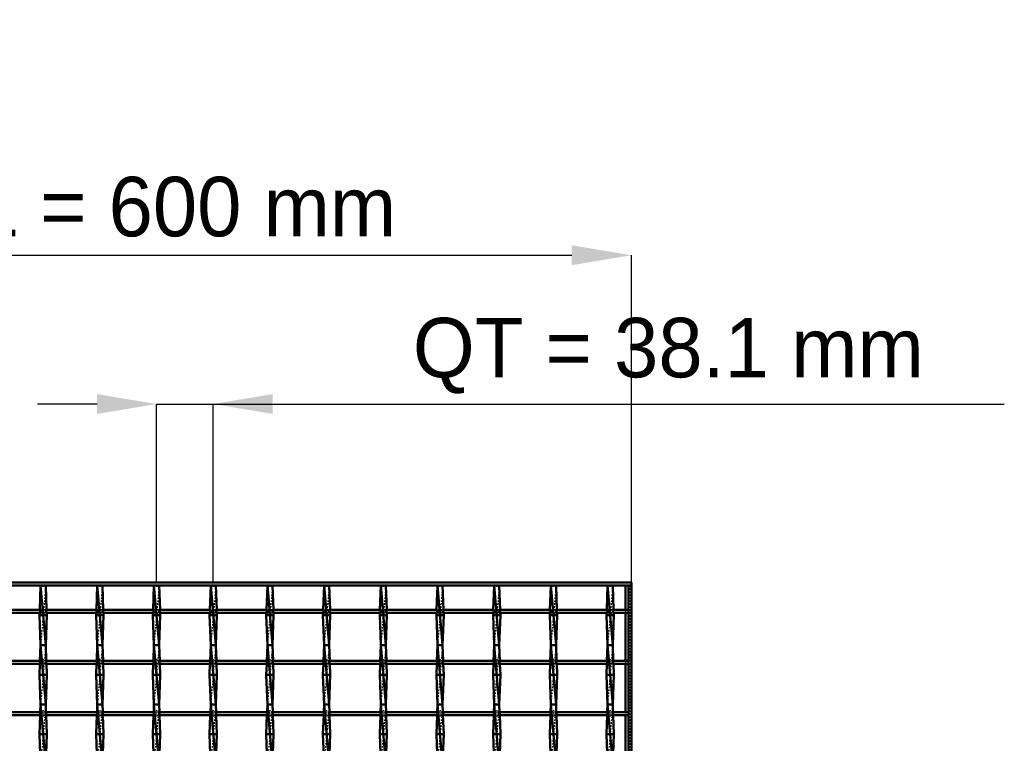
# Model space of a CAD drawing. Header units: millimetres. Extents: x -646 to 551, y -500 to 878.
# Tile 14 of 14: x -111 to 551, y 392 to 878. Entities that reach past the tile are written whole.
import ezdxf

# ---------------------------------------------------------------- set-up
doc = ezdxf.new("R2010")
doc.units = ezdxf.units.MM
doc.linetypes.add('Center', pattern=[1.5, 0.45, -0.5, 0.05, -0.5])
doc.linetypes.add('Dashed', pattern=[2, 1, -1])
for name, color, linetype, lineweight in [('2d ConnectionPoints', 7, 'Continuous', 50), ('AM_0', 7, 'Continuous', 50), ('AM_5', 3, 'Continuous', 25), ('AM_7', 7, 'Center', 25), ('AM_9', 6, 'Dashed', 25)]:
    doc.layers.add(name, color=color, linetype=linetype, lineweight=lineweight)
doc.dimstyles.new('ISO-25', dxfattribs={"dimtxt": 2.5, "dimasz": 2.5, "dimexe": 1.25, "dimexo": 0.625, "dimtad": 1, "dimtxsty": 'Standard', "dimcen": 2.5, "dimadec": 0, "dimazin": 0, "dimtfac": 1, "dimtmove": 0, "dimatfit": 3, "dimfxl": 1, "dimarcsym": 0})

# ---------------------------------------------------------------- blocks, each defined once
blk = doc.blocks.new('1_u86f5kpobsvsag42pt2huwr7m________0_in_LSSP2303438211600100035010_4')
at = {"layer": 'AM_0'}
for p, q in [((296.05, 498), (296.05, 481.62)), ((298, 498), (298, -498)), ((298, 498), (300, 498)), ((300, 498), (300, -498)), ((296.05, 479.62), (296.05, 447.29)), ((296.05, 445.29), (296.05, 412.96)), ((296.05, 410.96), (296.05, 378.63))]:
    blk.add_line(p, q, dxfattribs=at)
at = {"layer": 'AM_9'}
for p, q in [((298.55, 498), (298.55, -498)), ((298.99, 498), (298.99, -498)), ((296.05, 481.62), (296.05, 479.62)), ((296.05, 447.29), (296.05, 445.29)), ((296.05, 412.96), (296.05, 410.96))]:
    blk.add_line(p, q, dxfattribs=at)
blk = doc.blocks.new('8_bzjpzxdftu7krgdunhydm5e9e________0_in_LSSP2303438211600100035010_4')
at = {"layer": 'AM_0'}
for p, q in [((-96.98, 498), (-97.57, 481.62)), ((-96.98, 498), (-93.52, 458)), ((-93.52, 498), (-96.98, 498)), ((-93.52, 498), (-92.93, 481.62)), ((-97.64, 479.62), (-97.7, 478)), ((-97.7, 478), (-96.98, 458)), ((-92.8, 478), (-97.7, 478)), ((-92.8, 478), (-93.52, 458)), ((-92.86, 479.62), (-92.8, 478)), ((-96.98, 458), (-97.37, 447.29)), ((-93.52, 458), (-96.98, 458)), ((-96.98, 458), (-93.52, 418)), ((-93.52, 458), (-93.13, 447.29)), ((-97.44, 445.29), (-97.7, 438)), ((-93.06, 445.29), (-92.8, 438)), ((-97.7, 438), (-96.98, 418)), ((-92.8, 438), (-97.7, 438)), ((-92.8, 438), (-93.52, 418)), ((-96.98, 418), (-97.16, 412.96)), ((-96.98, 418), (-93.52, 378)), ((-93.52, 418), (-96.98, 418)), ((-93.52, 418), (-93.34, 412.96)), ((-97.24, 410.96), (-97.7, 398)), ((-93.26, 410.96), (-92.8, 398)), ((-92.8, 398), (-97.7, 398)), ((-97.7, 398), (-97.01, 378.63)), ((-92.8, 398), (-93.49, 378.63))]:
    blk.add_line(p, q, dxfattribs=at)
at = {"layer": 'AM_9'}
for p, q in [((-93.52, 498), (-96.98, 458)), ((-97.57, 481.62), (-97.64, 479.62)), ((-92.93, 481.62), (-92.86, 479.62)), ((-93.52, 458), (-96.98, 418)), ((-97.37, 447.29), (-97.44, 445.29)), ((-93.13, 447.29), (-93.06, 445.29)), ((-93.52, 418), (-96.98, 378)), ((-97.16, 412.96), (-97.24, 410.96)), ((-93.34, 412.96), (-93.26, 410.96))]:
    blk.add_line(p, q, dxfattribs=at)
blk = doc.blocks.new('9_qbci5zwy46qh72embo3f2vlkv________0_in_LSSP2303438211600100035010_4')
at = {"layer": 'AM_0'}
for p, q in [((-58.88, 498), (-59.47, 481.62)), ((-55.42, 498), (-58.88, 498)), ((-58.88, 498), (-55.42, 458)), ((-55.42, 498), (-54.83, 481.62)), ((-59.54, 479.62), (-59.6, 478)), ((-54.7, 478), (-59.6, 478)), ((-59.6, 478), (-58.88, 458)), ((-54.7, 478), (-55.42, 458)), ((-54.76, 479.62), (-54.7, 478)), ((-58.88, 458), (-59.27, 447.29)), ((-55.42, 458), (-58.88, 458)), ((-58.88, 458), (-55.42, 418)), ((-55.42, 458), (-55.03, 447.29)), ((-59.34, 445.29), (-59.6, 438)), ((-54.96, 445.29), (-54.7, 438)), ((-54.7, 438), (-59.6, 438)), ((-59.6, 438), (-58.88, 418)), ((-54.7, 438), (-55.42, 418)), ((-58.88, 418), (-59.06, 412.96)), ((-58.88, 418), (-55.42, 378)), ((-55.42, 418), (-58.88, 418)), ((-55.42, 418), (-55.24, 412.96)), ((-59.14, 410.96), (-59.6, 398)), ((-55.16, 410.96), (-54.7, 398)), ((-54.7, 398), (-59.6, 398)), ((-59.6, 398), (-58.91, 378.63)), ((-54.7, 398), (-55.39, 378.63))]:
    blk.add_line(p, q, dxfattribs=at)
at = {"layer": 'AM_9'}
for p, q in [((-55.42, 498), (-58.88, 458)), ((-59.47, 481.62), (-59.54, 479.62)), ((-54.83, 481.62), (-54.76, 479.62)), ((-55.42, 458), (-58.88, 418)), ((-59.27, 447.29), (-59.34, 445.29)), ((-55.03, 447.29), (-54.96, 445.29)), ((-55.42, 418), (-58.88, 378)), ((-59.06, 412.96), (-59.14, 410.96)), ((-55.24, 412.96), (-55.16, 410.96))]:
    blk.add_line(p, q, dxfattribs=at)
blk = doc.blocks.new('10_c7iupv17tb1yi90x5vhnihlxt________0_in_LSSP2303438211600100035010_4')
at = {"layer": 'AM_0'}
for p, q in [((-20.78, 498), (-21.37, 481.62)), ((-20.78, 498), (-17.32, 458)), ((-17.32, 498), (-20.78, 498)), ((-17.32, 498), (-16.73, 481.62)), ((-21.44, 479.62), (-21.5, 478)), ((-16.6, 478), (-21.5, 478)), ((-21.5, 478), (-20.78, 458)), ((-16.6, 478), (-17.32, 458)), ((-16.66, 479.62), (-16.6, 478)), ((-20.78, 458), (-21.17, 447.29)), ((-17.32, 458), (-20.78, 458)), ((-20.78, 458), (-17.32, 418)), ((-17.32, 458), (-16.93, 447.29)), ((-21.24, 445.29), (-21.5, 438)), ((-16.86, 445.29), (-16.6, 438)), ((-21.5, 438), (-20.78, 418)), ((-16.6, 438), (-21.5, 438)), ((-16.6, 438), (-17.32, 418)), ((-20.78, 418), (-20.96, 412.96)), ((-20.78, 418), (-17.32, 378)), ((-17.32, 418), (-20.78, 418)), ((-17.32, 418), (-17.14, 412.96)), ((-21.04, 410.96), (-21.5, 398)), ((-17.06, 410.96), (-16.6, 398)), ((-16.6, 398), (-21.5, 398)), ((-21.5, 398), (-20.81, 378.63)), ((-16.6, 398), (-17.29, 378.63))]:
    blk.add_line(p, q, dxfattribs=at)
at = {"layer": 'AM_9'}
for p, q in [((-17.32, 498), (-20.78, 458)), ((-21.37, 481.62), (-21.44, 479.62)), ((-16.73, 481.62), (-16.66, 479.62)), ((-17.32, 458), (-20.78, 418)), ((-21.17, 447.29), (-21.24, 445.29)), ((-16.93, 447.29), (-16.86, 445.29)), ((-17.32, 418), (-20.78, 378)), ((-20.96, 412.96), (-21.04, 410.96)), ((-17.14, 412.96), (-17.06, 410.96))]:
    blk.add_line(p, q, dxfattribs=at)
blk = doc.blocks.new('11_rxwnr2nfatsd1u2pvkm6ai4xf________0_in_LSSP2303438211600100035010_4')
at = {"layer": 'AM_0'}
for p, q in [((17.32, 498), (16.73, 481.62)), ((17.32, 498), (20.78, 458)), ((20.78, 498), (17.32, 498)), ((20.78, 498), (21.37, 481.62)), ((16.66, 479.62), (16.6, 478)), ((21.5, 478), (16.6, 478)), ((16.6, 478), (17.32, 458)), ((21.5, 478), (20.78, 458)), ((21.44, 479.62), (21.5, 478)), ((17.32, 458), (16.93, 447.29)), ((20.78, 458), (17.32, 458)), ((17.32, 458), (20.78, 418)), ((20.78, 458), (21.17, 447.29)), ((16.86, 445.29), (16.6, 438)), ((21.24, 445.29), (21.5, 438)), ((16.6, 438), (17.32, 418)), ((21.5, 438), (16.6, 438)), ((21.5, 438), (20.78, 418)), ((17.32, 418), (17.14, 412.96)), ((17.32, 418), (20.78, 378)), ((20.78, 418), (17.32, 418)), ((20.78, 418), (20.96, 412.96)), ((17.06, 410.96), (16.6, 398)), ((21.04, 410.96), (21.5, 398)), ((16.6, 398), (17.29, 378.63)), ((21.5, 398), (16.6, 398)), ((21.5, 398), (20.81, 378.63))]:
    blk.add_line(p, q, dxfattribs=at)
at = {"layer": 'AM_9'}
for p, q in [((20.78, 498), (17.32, 458)), ((16.73, 481.62), (16.66, 479.62)), ((21.37, 481.62), (21.44, 479.62)), ((20.78, 458), (17.32, 418)), ((16.93, 447.29), (16.86, 445.29)), ((21.17, 447.29), (21.24, 445.29)), ((20.78, 418), (17.32, 378)), ((17.14, 412.96), (17.06, 410.96)), ((20.96, 412.96), (21.04, 410.96))]:
    blk.add_line(p, q, dxfattribs=at)
blk = doc.blocks.new('12_yujz2g3w44mact61l10q5tmdh________0_in_LSSP2303438211600100035010_4')
at = {"layer": 'AM_0'}
for p, q in [((55.42, 498), (54.83, 481.62)), ((55.42, 498), (58.88, 458)), ((58.88, 498), (55.42, 498)), ((58.88, 498), (59.47, 481.62)), ((54.76, 479.62), (54.7, 478)), ((59.6, 478), (54.7, 478)), ((54.7, 478), (55.42, 458)), ((59.6, 478), (58.88, 458)), ((59.54, 479.62), (59.6, 478)), ((55.42, 458), (55.03, 447.29)), ((58.88, 458), (55.42, 458)), ((55.42, 458), (58.88, 418)), ((58.88, 458), (59.27, 447.29)), ((54.96, 445.29), (54.7, 438)), ((59.34, 445.29), (59.6, 438)), ((54.7, 438), (55.42, 418)), ((59.6, 438), (54.7, 438)), ((59.6, 438), (58.88, 418)), ((55.42, 418), (55.24, 412.96)), ((55.42, 418), (58.88, 378)), ((58.88, 418), (55.42, 418)), ((58.88, 418), (59.06, 412.96)), ((55.16, 410.96), (54.7, 398)), ((59.14, 410.96), (59.6, 398)), ((54.7, 398), (55.39, 378.63)), ((59.6, 398), (54.7, 398)), ((59.6, 398), (58.91, 378.63))]:
    blk.add_line(p, q, dxfattribs=at)
at = {"layer": 'AM_9'}
for p, q in [((58.88, 498), (55.42, 458)), ((54.83, 481.62), (54.76, 479.62)), ((59.47, 481.62), (59.54, 479.62)), ((58.88, 458), (55.42, 418)), ((55.03, 447.29), (54.96, 445.29)), ((59.27, 447.29), (59.34, 445.29)), ((58.88, 418), (55.42, 378)), ((55.24, 412.96), (55.16, 410.96)), ((59.06, 412.96), (59.14, 410.96))]:
    blk.add_line(p, q, dxfattribs=at)
blk = doc.blocks.new('13_w5p2hgpdjfsz0vpcgrinpt22i________0_in_LSSP2303438211600100035010_4')
at = {"layer": 'AM_0'}
for p, q in [((93.52, 498), (92.93, 481.62)), ((96.98, 498), (93.52, 498)), ((93.52, 498), (96.98, 458)), ((96.98, 498), (97.57, 481.62)), ((92.86, 479.62), (92.8, 478)), ((97.7, 478), (92.8, 478)), ((92.8, 478), (93.52, 458)), ((97.7, 478), (96.98, 458)), ((97.64, 479.62), (97.7, 478)), ((93.52, 458), (93.13, 447.29)), ((96.98, 458), (93.52, 458)), ((93.52, 458), (96.98, 418)), ((96.98, 458), (97.37, 447.29)), ((93.06, 445.29), (92.8, 438)), ((97.44, 445.29), (97.7, 438)), ((97.7, 438), (92.8, 438)), ((92.8, 438), (93.52, 418)), ((97.7, 438), (96.98, 418)), ((93.52, 418), (93.34, 412.96)), ((93.52, 418), (96.98, 378)), ((96.98, 418), (93.52, 418)), ((96.98, 418), (97.16, 412.96)), ((93.26, 410.96), (92.8, 398)), ((97.24, 410.96), (97.7, 398)), ((92.8, 398), (93.49, 378.63)), ((97.7, 398), (92.8, 398)), ((97.7, 398), (97.01, 378.63))]:
    blk.add_line(p, q, dxfattribs=at)
at = {"layer": 'AM_9'}
for p, q in [((96.98, 498), (93.52, 458)), ((92.93, 481.62), (92.86, 479.62)), ((97.57, 481.62), (97.64, 479.62)), ((96.98, 458), (93.52, 418)), ((93.13, 447.29), (93.06, 445.29)), ((97.37, 447.29), (97.44, 445.29)), ((96.98, 418), (93.52, 378)), ((93.34, 412.96), (93.26, 410.96)), ((97.16, 412.96), (97.24, 410.96))]:
    blk.add_line(p, q, dxfattribs=at)
blk = doc.blocks.new('14_stquk8okhgkrt1ck71vm7188k________0_in_LSSP2303438211600100035010_4')
at = {"layer": 'AM_0'}
for p, q in [((131.62, 498), (131.03, 481.62)), ((131.62, 498), (135.08, 458)), ((135.08, 498), (131.62, 498)), ((135.08, 498), (135.67, 481.62)), ((130.96, 479.62), (130.9, 478)), ((135.8, 478), (130.9, 478)), ((130.9, 478), (131.62, 458)), ((135.8, 478), (135.08, 458)), ((135.74, 479.62), (135.8, 478)), ((131.62, 458), (131.23, 447.29)), ((135.08, 458), (131.62, 458)), ((131.62, 458), (135.08, 418)), ((135.08, 458), (135.47, 447.29)), ((131.16, 445.29), (130.9, 438)), ((135.54, 445.29), (135.8, 438)), ((135.8, 438), (130.9, 438)), ((130.9, 438), (131.62, 418)), ((135.8, 438), (135.08, 418)), ((131.62, 418), (131.44, 412.96)), ((131.62, 418), (135.08, 378)), ((135.08, 418), (131.62, 418)), ((135.08, 418), (135.26, 412.96)), ((131.36, 410.96), (130.9, 398)), ((135.34, 410.96), (135.8, 398)), ((130.9, 398), (131.59, 378.63)), ((135.8, 398), (130.9, 398)), ((135.8, 398), (135.11, 378.63))]:
    blk.add_line(p, q, dxfattribs=at)
at = {"layer": 'AM_9'}
for p, q in [((135.08, 498), (131.62, 458)), ((131.03, 481.62), (130.96, 479.62)), ((135.67, 481.62), (135.74, 479.62)), ((135.08, 458), (131.62, 418)), ((131.23, 447.29), (131.16, 445.29)), ((135.47, 447.29), (135.54, 445.29)), ((135.08, 418), (131.62, 378)), ((131.44, 412.96), (131.36, 410.96)), ((135.26, 412.96), (135.34, 410.96))]:
    blk.add_line(p, q, dxfattribs=at)
blk = doc.blocks.new('15_6zob1jlmgsdv4npmmo4z43bof________0_in_LSSP2303438211600100035010_4')
at = {"layer": 'AM_0'}
for p, q in [((169.72, 498), (169.13, 481.62)), ((169.72, 498), (173.18, 458)), ((173.18, 498), (169.72, 498)), ((173.18, 498), (173.77, 481.62)), ((169.06, 479.62), (169, 478)), ((169, 478), (169.72, 458)), ((173.9, 478), (169, 478)), ((173.9, 478), (173.18, 458)), ((173.84, 479.62), (173.9, 478)), ((169.72, 458), (169.33, 447.29)), ((173.18, 458), (169.72, 458)), ((169.72, 458), (173.18, 418)), ((173.18, 458), (173.57, 447.29)), ((169.26, 445.29), (169, 438)), ((173.64, 445.29), (173.9, 438)), ((169, 438), (169.72, 418)), ((173.9, 438), (169, 438)), ((173.9, 438), (173.18, 418)), ((169.72, 418), (169.54, 412.96)), ((169.72, 418), (173.18, 378)), ((173.18, 418), (169.72, 418)), ((173.18, 418), (173.36, 412.96)), ((169.46, 410.96), (169, 398)), ((173.44, 410.96), (173.9, 398)), ((169, 398), (169.69, 378.63)), ((173.9, 398), (169, 398)), ((173.9, 398), (173.21, 378.63))]:
    blk.add_line(p, q, dxfattribs=at)
at = {"layer": 'AM_9'}
for p, q in [((173.18, 498), (169.72, 458)), ((169.13, 481.62), (169.06, 479.62)), ((173.77, 481.62), (173.84, 479.62)), ((173.18, 458), (169.72, 418)), ((169.33, 447.29), (169.26, 445.29)), ((173.57, 447.29), (173.64, 445.29)), ((173.18, 418), (169.72, 378)), ((169.54, 412.96), (169.46, 410.96)), ((173.36, 412.96), (173.44, 410.96))]:
    blk.add_line(p, q, dxfattribs=at)
blk = doc.blocks.new('16_ad2lx4ske9pndbm9zf4vlbv5k________0_in_LSSP2303438211600100035010_4')
at = {"layer": 'AM_0'}
for p, q in [((207.82, 498), (207.23, 481.62)), ((211.28, 498), (207.82, 498)), ((207.82, 498), (211.28, 458)), ((211.28, 498), (211.87, 481.62)), ((207.16, 479.62), (207.1, 478)), ((207.1, 478), (207.82, 458)), ((212, 478), (207.1, 478)), ((212, 478), (211.28, 458)), ((211.94, 479.62), (212, 478)), ((207.82, 458), (207.43, 447.29)), ((211.28, 458), (207.82, 458)), ((207.82, 458), (211.28, 418)), ((211.28, 458), (211.67, 447.29)), ((207.36, 445.29), (207.1, 438)), ((211.74, 445.29), (212, 438)), ((207.1, 438), (207.82, 418)), ((212, 438), (207.1, 438)), ((212, 438), (211.28, 418)), ((207.82, 418), (207.64, 412.96)), ((211.28, 418), (207.82, 418)), ((207.82, 418), (211.28, 378)), ((211.28, 418), (211.46, 412.96)), ((207.56, 410.96), (207.1, 398)), ((211.54, 410.96), (212, 398)), ((212, 398), (207.1, 398)), ((207.1, 398), (207.79, 378.63)), ((212, 398), (211.31, 378.63))]:
    blk.add_line(p, q, dxfattribs=at)
at = {"layer": 'AM_9'}
for p, q in [((211.28, 498), (207.82, 458)), ((207.23, 481.62), (207.16, 479.62)), ((211.87, 481.62), (211.94, 479.62)), ((211.28, 458), (207.82, 418)), ((207.43, 447.29), (207.36, 445.29)), ((211.67, 447.29), (211.74, 445.29)), ((211.28, 418), (207.82, 378)), ((207.64, 412.96), (207.56, 410.96)), ((211.46, 412.96), (211.54, 410.96))]:
    blk.add_line(p, q, dxfattribs=at)
blk = doc.blocks.new('17_vr02p71fjdy4xoe8sm2am3uvm________0_in_LSSP2303438211600100035010_4')
at = {"layer": 'AM_0'}
for p, q in [((245.92, 498), (245.33, 481.62)), ((245.92, 498), (249.38, 458)), ((249.38, 498), (245.92, 498)), ((249.38, 498), (249.97, 481.62)), ((245.26, 479.62), (245.2, 478)), ((250.1, 478), (245.2, 478)), ((245.2, 478), (245.92, 458)), ((250.1, 478), (249.38, 458)), ((250.04, 479.62), (250.1, 478)), ((245.92, 458), (245.53, 447.29)), ((249.38, 458), (245.92, 458)), ((245.92, 458), (249.38, 418)), ((249.38, 458), (249.77, 447.29)), ((245.46, 445.29), (245.2, 438)), ((249.84, 445.29), (250.1, 438)), ((250.1, 438), (245.2, 438)), ((245.2, 438), (245.92, 418)), ((250.1, 438), (249.38, 418)), ((245.92, 418), (245.74, 412.96)), ((245.92, 418), (249.38, 378)), ((249.38, 418), (245.92, 418)), ((249.38, 418), (249.56, 412.96)), ((245.66, 410.96), (245.2, 398)), ((249.64, 410.96), (250.1, 398)), ((245.2, 398), (245.89, 378.63)), ((250.1, 398), (245.2, 398)), ((250.1, 398), (249.41, 378.63))]:
    blk.add_line(p, q, dxfattribs=at)
at = {"layer": 'AM_9'}
for p, q in [((249.38, 498), (245.92, 458)), ((245.33, 481.62), (245.26, 479.62)), ((249.97, 481.62), (250.04, 479.62)), ((249.38, 458), (245.92, 418)), ((245.53, 447.29), (245.46, 445.29)), ((249.77, 447.29), (249.84, 445.29)), ((249.38, 418), (245.92, 378)), ((245.74, 412.96), (245.66, 410.96)), ((249.56, 412.96), (249.64, 410.96))]:
    blk.add_line(p, q, dxfattribs=at)
blk = doc.blocks.new('18_ui9gmp6u34jk1t8xcw3eh98gd________0_in_LSSP2303438211600100035010_4')
at = {"layer": 'AM_0'}
for p, q in [((284.02, 498), (283.43, 481.62)), ((284.02, 498), (287.48, 458)), ((287.48, 498), (284.02, 498)), ((287.48, 498), (288.07, 481.62)), ((283.36, 479.62), (283.3, 478)), ((288.2, 478), (283.3, 478)), ((283.3, 478), (284.02, 458)), ((288.2, 478), (287.48, 458)), ((288.14, 479.62), (288.2, 478)), ((284.02, 458), (283.63, 447.29)), ((287.48, 458), (284.02, 458)), ((284.02, 458), (287.48, 418)), ((287.48, 458), (287.87, 447.29)), ((283.56, 445.29), (283.3, 438)), ((287.94, 445.29), (288.2, 438)), ((283.3, 438), (284.02, 418)), ((288.2, 438), (283.3, 438)), ((288.2, 438), (287.48, 418)), ((284.02, 418), (283.84, 412.96)), ((284.02, 418), (287.48, 378)), ((287.48, 418), (284.02, 418)), ((287.48, 418), (287.66, 412.96)), ((283.76, 410.96), (283.3, 398)), ((287.74, 410.96), (288.2, 398)), ((288.2, 398), (283.3, 398)), ((283.3, 398), (283.99, 378.63)), ((288.2, 398), (287.51, 378.63))]:
    blk.add_line(p, q, dxfattribs=at)
at = {"layer": 'AM_9'}
for p, q in [((287.48, 498), (284.02, 458)), ((283.43, 481.62), (283.36, 479.62)), ((288.07, 481.62), (288.14, 479.62)), ((287.48, 458), (284.02, 418)), ((283.63, 447.29), (283.56, 445.29)), ((287.87, 447.29), (287.94, 445.29)), ((287.48, 418), (284.02, 378)), ((283.84, 412.96), (283.76, 410.96)), ((287.66, 412.96), (287.74, 410.96))]:
    blk.add_line(p, q, dxfattribs=at)
blk = doc.blocks.new('19_prejr2vkvm7bwmdd54dytffck________0_in_LSSP2303438211600100035010_4')
at = {"layer": 'AM_0'}
for p, q in [((-300, 498), (-300, 500)), ((-300, 500), (300, 500)), ((-300, 498), (300, 498)), ((300, 498), (300, 500))]:
    blk.add_line(p, q, dxfattribs=at)
blk = doc.blocks.new('46_5nhhgkeowt8e5x5nsnsybu61m________0_in_LSSP2303438211600100035010_4')
at = {"layer": 'AM_0'}
for p, q in [((-287.48, 412.96), (-298, 412.96)), ((-298, 412.96), (-298, 410.96)), ((-287.48, 410.96), (-298, 410.96)), ((-287.48, 412.96), (-287.48, 410.96)), ((-284.02, 410.96), (-284.02, 412.96)), ((-249.38, 412.96), (-284.02, 412.96)), ((-249.38, 410.96), (-284.02, 410.96)), ((-249.38, 412.96), (-249.38, 410.96)), ((-245.92, 410.96), (-245.92, 412.96)), ((-211.28, 412.96), (-245.92, 412.96)), ((-211.28, 410.96), (-245.92, 410.96)), ((-211.28, 412.96), (-211.28, 410.96)), ((-207.82, 410.96), (-207.82, 412.96)), ((-173.18, 412.96), (-207.82, 412.96)), ((-173.18, 410.96), (-207.82, 410.96)), ((-173.18, 412.96), (-173.18, 410.96)), ((-169.72, 410.96), (-169.72, 412.96)), ((-135.08, 412.96), (-169.72, 412.96)), ((-135.08, 410.96), (-169.72, 410.96)), ((-135.08, 412.96), (-135.08, 410.96)), ((-131.62, 410.96), (-131.62, 412.96)), ((-96.98, 412.96), (-131.62, 412.96)), ((-96.98, 410.96), (-131.62, 410.96)), ((-96.98, 412.96), (-96.98, 410.96)), ((-93.52, 410.96), (-93.52, 412.96)), ((-58.88, 412.96), (-93.52, 412.96)), ((-58.88, 410.96), (-93.52, 410.96)), ((-58.88, 412.96), (-58.88, 410.96)), ((-55.42, 410.96), (-55.42, 412.96)), ((-20.78, 412.96), (-55.42, 412.96)), ((-20.78, 410.96), (-55.42, 410.96)), ((-20.78, 412.96), (-20.78, 410.96)), ((-17.32, 410.96), (-17.32, 412.96)), ((17.32, 412.96), (-17.32, 412.96)), ((17.32, 410.96), (-17.32, 410.96)), ((17.32, 412.96), (17.32, 410.96)), ((20.78, 410.96), (20.78, 412.96)), ((55.42, 412.96), (20.78, 412.96)), ((55.42, 410.96), (20.78, 410.96)), ((55.42, 412.96), (55.42, 410.96)), ((58.88, 410.96), (58.88, 412.96)), ((93.52, 412.96), (58.88, 412.96)), ((93.52, 410.96), (58.88, 410.96)), ((93.52, 412.96), (93.52, 410.96)), ((96.98, 410.96), (96.98, 412.96)), ((131.62, 412.96), (96.98, 412.96)), ((131.62, 410.96), (96.98, 410.96)), ((131.62, 412.96), (131.62, 410.96)), ((169.72, 412.96), (135.08, 412.96)), ((135.08, 410.96), (135.08, 412.96)), ((169.72, 410.96), (135.08, 410.96)), ((169.72, 412.96), (169.72, 410.96)), ((207.82, 412.96), (173.18, 412.96)), ((173.18, 410.96), (173.18, 412.96)), ((207.82, 410.96), (173.18, 410.96)), ((207.82, 412.96), (207.82, 410.96)), ((211.28, 410.96), (211.28, 412.96)), ((245.92, 412.96), (211.28, 412.96)), ((245.92, 410.96), (211.28, 410.96)), ((245.92, 412.96), (245.92, 410.96)), ((249.38, 410.96), (249.38, 412.96)), ((284.02, 412.96), (249.38, 412.96)), ((284.02, 410.96), (249.38, 410.96)), ((284.02, 412.96), (284.02, 410.96)), ((287.48, 410.96), (287.48, 412.96)), ((298, 412.96), (287.48, 412.96)), ((298, 410.96), (287.48, 410.96)), ((298, 412.96), (298, 410.96))]:
    blk.add_line(p, q, dxfattribs=at)
at = {"layer": 'AM_7'}
for p, q in [((-285.75, 414.16), (-285.75, 409.76)), ((-247.65, 414.16), (-247.65, 409.76)), ((-209.55, 414.16), (-209.55, 409.76)), ((-171.45, 414.16), (-171.45, 409.76)), ((-133.35, 414.16), (-133.35, 409.76)), ((-95.25, 414.16), (-95.25, 409.76)), ((-57.15, 414.16), (-57.15, 409.76)), ((-19.05, 414.16), (-19.05, 409.76)), ((19.05, 414.16), (19.05, 409.76)), ((57.15, 414.16), (57.15, 409.76)), ((95.25, 414.16), (95.25, 409.76)), ((133.35, 414.16), (133.35, 409.76)), ((171.45, 414.16), (171.45, 409.76)), ((209.55, 414.16), (209.55, 409.76)), ((247.65, 414.16), (247.65, 409.76)), ((285.75, 414.16), (285.75, 409.76))]:
    blk.add_line(p, q, dxfattribs=at)
at = {"layer": 'AM_9'}
for p, q in [((-288.2, 412.96), (-288.2, 410.96)), ((-284.02, 412.96), (-287.48, 412.96)), ((-287.48, 410.96), (-284.02, 410.96)), ((-283.3, 410.96), (-283.3, 412.96)), ((-250.1, 412.96), (-250.1, 410.96)), ((-245.92, 412.96), (-249.38, 412.96)), ((-249.38, 410.96), (-245.92, 410.96)), ((-245.2, 410.96), (-245.2, 412.96)), ((-212, 412.96), (-212, 410.96)), ((-207.82, 412.96), (-211.28, 412.96)), ((-211.28, 410.96), (-207.82, 410.96)), ((-207.1, 410.96), (-207.1, 412.96)), ((-173.9, 412.96), (-173.9, 410.96)), ((-169.72, 412.96), (-173.18, 412.96)), ((-173.18, 410.96), (-169.72, 410.96)), ((-169, 410.96), (-169, 412.96)), ((-135.8, 412.96), (-135.8, 410.96)), ((-131.62, 412.96), (-135.08, 412.96)), ((-135.08, 410.96), (-131.62, 410.96)), ((-130.9, 410.96), (-130.9, 412.96)), ((-97.7, 412.96), (-97.7, 410.96)), ((-93.52, 412.96), (-96.98, 412.96)), ((-96.98, 410.96), (-93.52, 410.96)), ((-92.8, 410.96), (-92.8, 412.96)), ((-59.6, 412.96), (-59.6, 410.96)), ((-55.42, 412.96), (-58.88, 412.96)), ((-58.88, 410.96), (-55.42, 410.96)), ((-54.7, 410.96), (-54.7, 412.96)), ((-21.5, 412.96), (-21.5, 410.96)), ((-17.32, 412.96), (-20.78, 412.96)), ((-20.78, 410.96), (-17.32, 410.96)), ((-16.6, 410.96), (-16.6, 412.96)), ((16.6, 412.96), (16.6, 410.96)), ((20.78, 412.96), (17.32, 412.96)), ((17.32, 410.96), (20.78, 410.96)), ((21.5, 410.96), (21.5, 412.96)), ((54.7, 412.96), (54.7, 410.96)), ((58.88, 412.96), (55.42, 412.96)), ((55.42, 410.96), (58.88, 410.96)), ((59.6, 410.96), (59.6, 412.96)), ((92.8, 412.96), (92.8, 410.96)), ((96.98, 412.96), (93.52, 412.96)), ((93.52, 410.96), (96.98, 410.96)), ((97.7, 410.96), (97.7, 412.96)), ((130.9, 412.96), (130.9, 410.96)), ((135.08, 412.96), (131.62, 412.96)), ((131.62, 410.96), (135.08, 410.96)), ((135.8, 410.96), (135.8, 412.96)), ((169, 412.96), (169, 410.96)), ((173.18, 412.96), (169.72, 412.96)), ((169.72, 410.96), (173.18, 410.96)), ((173.9, 410.96), (173.9, 412.96)), ((207.1, 412.96), (207.1, 410.96)), ((211.28, 412.96), (207.82, 412.96)), ((207.82, 410.96), (211.28, 410.96)), ((212, 410.96), (212, 412.96)), ((245.2, 412.96), (245.2, 410.96)), ((249.38, 412.96), (245.92, 412.96)), ((245.92, 410.96), (249.38, 410.96)), ((250.1, 410.96), (250.1, 412.96)), ((283.3, 412.96), (283.3, 410.96)), ((287.48, 412.96), (284.02, 412.96)), ((284.02, 410.96), (287.48, 410.96)), ((288.2, 410.96), (288.2, 412.96))]:
    blk.add_line(p, q, dxfattribs=at)
blk = doc.blocks.new('47_s0r4ulj2fqravqovmdr8vh11n________0_in_LSSP2303438211600100035010_4')
at = {"layer": 'AM_0'}
for p, q in [((-287.48, 447.29), (-298, 447.29)), ((-298, 447.29), (-298, 445.29)), ((-287.48, 445.29), (-298, 445.29)), ((-287.48, 447.29), (-287.48, 445.29)), ((-284.02, 445.29), (-284.02, 447.29)), ((-249.38, 447.29), (-284.02, 447.29)), ((-249.38, 445.29), (-284.02, 445.29)), ((-249.38, 447.29), (-249.38, 445.29)), ((-245.92, 445.29), (-245.92, 447.29)), ((-211.28, 447.29), (-245.92, 447.29)), ((-211.28, 445.29), (-245.92, 445.29)), ((-211.28, 447.29), (-211.28, 445.29)), ((-207.82, 445.29), (-207.82, 447.29)), ((-173.18, 447.29), (-207.82, 447.29)), ((-173.18, 445.29), (-207.82, 445.29)), ((-173.18, 447.29), (-173.18, 445.29)), ((-135.08, 447.29), (-169.72, 447.29)), ((-169.72, 445.29), (-169.72, 447.29)), ((-135.08, 445.29), (-169.72, 445.29)), ((-135.08, 447.29), (-135.08, 445.29)), ((-96.98, 447.29), (-131.62, 447.29)), ((-131.62, 445.29), (-131.62, 447.29)), ((-96.98, 445.29), (-131.62, 445.29)), ((-96.98, 447.29), (-96.98, 445.29)), ((-58.88, 447.29), (-93.52, 447.29)), ((-93.52, 445.29), (-93.52, 447.29)), ((-58.88, 445.29), (-93.52, 445.29)), ((-58.88, 447.29), (-58.88, 445.29)), ((-55.42, 445.29), (-55.42, 447.29)), ((-20.78, 447.29), (-55.42, 447.29)), ((-20.78, 445.29), (-55.42, 445.29)), ((-20.78, 447.29), (-20.78, 445.29)), ((-17.32, 445.29), (-17.32, 447.29)), ((17.32, 447.29), (-17.32, 447.29)), ((17.32, 445.29), (-17.32, 445.29)), ((17.32, 447.29), (17.32, 445.29)), ((55.42, 447.29), (20.78, 447.29)), ((20.78, 445.29), (20.78, 447.29)), ((55.42, 445.29), (20.78, 445.29)), ((55.42, 447.29), (55.42, 445.29)), ((93.52, 447.29), (58.88, 447.29)), ((58.88, 445.29), (58.88, 447.29)), ((93.52, 445.29), (58.88, 445.29)), ((93.52, 447.29), (93.52, 445.29)), ((96.98, 445.29), (96.98, 447.29)), ((131.62, 447.29), (96.98, 447.29)), ((131.62, 445.29), (96.98, 445.29)), ((131.62, 447.29), (131.62, 445.29)), ((169.72, 447.29), (135.08, 447.29)), ((135.08, 445.29), (135.08, 447.29)), ((169.72, 445.29), (135.08, 445.29)), ((169.72, 447.29), (169.72, 445.29)), ((207.82, 447.29), (173.18, 447.29)), ((173.18, 445.29), (173.18, 447.29)), ((207.82, 445.29), (173.18, 445.29)), ((207.82, 447.29), (207.82, 445.29)), ((211.28, 445.29), (211.28, 447.29)), ((245.92, 447.29), (211.28, 447.29)), ((245.92, 445.29), (211.28, 445.29)), ((245.92, 447.29), (245.92, 445.29)), ((249.38, 445.29), (249.38, 447.29)), ((284.02, 447.29), (249.38, 447.29)), ((284.02, 445.29), (249.38, 445.29)), ((284.02, 447.29), (284.02, 445.29)), ((298, 447.29), (287.48, 447.29)), ((287.48, 445.29), (287.48, 447.29)), ((298, 445.29), (287.48, 445.29)), ((298, 447.29), (298, 445.29))]:
    blk.add_line(p, q, dxfattribs=at)
at = {"layer": 'AM_7'}
for p, q in [((-285.75, 448.49), (-285.75, 444.09)), ((-247.65, 448.49), (-247.65, 444.09)), ((-209.55, 448.49), (-209.55, 444.09)), ((-171.45, 448.49), (-171.45, 444.09)), ((-133.35, 448.49), (-133.35, 444.09)), ((-95.25, 448.49), (-95.25, 444.09)), ((-57.15, 448.49), (-57.15, 444.09)), ((-19.05, 448.49), (-19.05, 444.09)), ((19.05, 448.49), (19.05, 444.09)), ((57.15, 448.49), (57.15, 444.09)), ((95.25, 448.49), (95.25, 444.09)), ((133.35, 448.49), (133.35, 444.09)), ((171.45, 448.49), (171.45, 444.09)), ((209.55, 448.49), (209.55, 444.09)), ((247.65, 448.49), (247.65, 444.09)), ((285.75, 448.49), (285.75, 444.09))]:
    blk.add_line(p, q, dxfattribs=at)
at = {"layer": 'AM_9'}
for p, q in [((-288.2, 447.29), (-288.2, 445.29)), ((-284.02, 447.29), (-287.48, 447.29)), ((-287.48, 445.29), (-284.02, 445.29)), ((-283.3, 445.29), (-283.3, 447.29)), ((-250.1, 447.29), (-250.1, 445.29)), ((-245.92, 447.29), (-249.38, 447.29)), ((-249.38, 445.29), (-245.92, 445.29)), ((-245.2, 445.29), (-245.2, 447.29)), ((-212, 447.29), (-212, 445.29)), ((-207.82, 447.29), (-211.28, 447.29)), ((-211.28, 445.29), (-207.82, 445.29)), ((-207.1, 445.29), (-207.1, 447.29)), ((-173.9, 447.29), (-173.9, 445.29)), ((-169.72, 447.29), (-173.18, 447.29)), ((-173.18, 445.29), (-169.72, 445.29)), ((-169, 445.29), (-169, 447.29)), ((-135.8, 447.29), (-135.8, 445.29)), ((-131.62, 447.29), (-135.08, 447.29)), ((-135.08, 445.29), (-131.62, 445.29)), ((-130.9, 445.29), (-130.9, 447.29)), ((-97.7, 447.29), (-97.7, 445.29)), ((-93.52, 447.29), (-96.98, 447.29)), ((-96.98, 445.29), (-93.52, 445.29)), ((-92.8, 445.29), (-92.8, 447.29)), ((-59.6, 447.29), (-59.6, 445.29)), ((-55.42, 447.29), (-58.88, 447.29)), ((-58.88, 445.29), (-55.42, 445.29)), ((-54.7, 445.29), (-54.7, 447.29)), ((-21.5, 447.29), (-21.5, 445.29)), ((-17.32, 447.29), (-20.78, 447.29)), ((-20.78, 445.29), (-17.32, 445.29)), ((-16.6, 445.29), (-16.6, 447.29)), ((16.6, 447.29), (16.6, 445.29)), ((20.78, 447.29), (17.32, 447.29)), ((17.32, 445.29), (20.78, 445.29)), ((21.5, 445.29), (21.5, 447.29)), ((54.7, 447.29), (54.7, 445.29)), ((58.88, 447.29), (55.42, 447.29)), ((55.42, 445.29), (58.88, 445.29)), ((59.6, 445.29), (59.6, 447.29)), ((92.8, 447.29), (92.8, 445.29)), ((96.98, 447.29), (93.52, 447.29)), ((93.52, 445.29), (96.98, 445.29)), ((97.7, 445.29), (97.7, 447.29)), ((130.9, 447.29), (130.9, 445.29)), ((135.08, 447.29), (131.62, 447.29)), ((131.62, 445.29), (135.08, 445.29)), ((135.8, 445.29), (135.8, 447.29)), ((169, 447.29), (169, 445.29)), ((173.18, 447.29), (169.72, 447.29)), ((169.72, 445.29), (173.18, 445.29)), ((173.9, 445.29), (173.9, 447.29)), ((207.1, 447.29), (207.1, 445.29)), ((211.28, 447.29), (207.82, 447.29)), ((207.82, 445.29), (211.28, 445.29)), ((212, 445.29), (212, 447.29)), ((245.2, 447.29), (245.2, 445.29)), ((249.38, 447.29), (245.92, 447.29)), ((245.92, 445.29), (249.38, 445.29)), ((250.1, 445.29), (250.1, 447.29)), ((283.3, 447.29), (283.3, 445.29)), ((287.48, 447.29), (284.02, 447.29)), ((284.02, 445.29), (287.48, 445.29)), ((288.2, 445.29), (288.2, 447.29))]:
    blk.add_line(p, q, dxfattribs=at)
blk = doc.blocks.new('48_hjvuzbhvxbcni7az18rdpv70k________0_in_LSSP2303438211600100035010_4')
at = {"layer": 'AM_0'}
for p, q in [((-287.48, 481.62), (-298, 481.62)), ((-298, 481.62), (-298, 479.62)), ((-287.48, 479.62), (-298, 479.62)), ((-287.48, 481.62), (-287.48, 479.62)), ((-284.02, 479.62), (-284.02, 481.62)), ((-249.38, 481.62), (-284.02, 481.62)), ((-249.38, 479.62), (-284.02, 479.62)), ((-249.38, 481.62), (-249.38, 479.62)), ((-245.92, 479.62), (-245.92, 481.62)), ((-211.28, 481.62), (-245.92, 481.62)), ((-211.28, 479.62), (-245.92, 479.62)), ((-211.28, 481.62), (-211.28, 479.62)), ((-207.82, 479.62), (-207.82, 481.62)), ((-173.18, 481.62), (-207.82, 481.62)), ((-173.18, 479.62), (-207.82, 479.62)), ((-173.18, 481.62), (-173.18, 479.62)), ((-135.08, 481.62), (-169.72, 481.62)), ((-169.72, 479.62), (-169.72, 481.62)), ((-135.08, 479.62), (-169.72, 479.62)), ((-135.08, 481.62), (-135.08, 479.62)), ((-131.62, 479.62), (-131.62, 481.62)), ((-96.98, 481.62), (-131.62, 481.62)), ((-96.98, 479.62), (-131.62, 479.62)), ((-96.98, 481.62), (-96.98, 479.62)), ((-58.88, 481.62), (-93.52, 481.62)), ((-93.52, 479.62), (-93.52, 481.62)), ((-58.88, 479.62), (-93.52, 479.62)), ((-58.88, 481.62), (-58.88, 479.62)), ((-55.42, 479.62), (-55.42, 481.62)), ((-20.78, 481.62), (-55.42, 481.62)), ((-20.78, 479.62), (-55.42, 479.62)), ((-20.78, 481.62), (-20.78, 479.62)), ((-17.32, 479.62), (-17.32, 481.62)), ((17.32, 481.62), (-17.32, 481.62)), ((17.32, 479.62), (-17.32, 479.62)), ((17.32, 481.62), (17.32, 479.62)), ((55.42, 481.62), (20.78, 481.62)), ((20.78, 479.62), (20.78, 481.62)), ((55.42, 479.62), (20.78, 479.62)), ((55.42, 481.62), (55.42, 479.62)), ((93.52, 481.62), (58.88, 481.62)), ((58.88, 479.62), (58.88, 481.62)), ((93.52, 479.62), (58.88, 479.62)), ((93.52, 481.62), (93.52, 479.62)), ((96.98, 479.62), (96.98, 481.62)), ((131.62, 481.62), (96.98, 481.62)), ((131.62, 479.62), (96.98, 479.62)), ((131.62, 481.62), (131.62, 479.62)), ((169.72, 481.62), (135.08, 481.62)), ((135.08, 479.62), (135.08, 481.62)), ((169.72, 479.62), (135.08, 479.62)), ((169.72, 481.62), (169.72, 479.62)), ((173.18, 479.62), (173.18, 481.62)), ((207.82, 481.62), (173.18, 481.62)), ((207.82, 479.62), (173.18, 479.62)), ((207.82, 481.62), (207.82, 479.62)), ((211.28, 479.62), (211.28, 481.62)), ((245.92, 481.62), (211.28, 481.62)), ((245.92, 479.62), (211.28, 479.62)), ((245.92, 481.62), (245.92, 479.62)), ((249.38, 479.62), (249.38, 481.62)), ((284.02, 481.62), (249.38, 481.62)), ((284.02, 479.62), (249.38, 479.62)), ((284.02, 481.62), (284.02, 479.62)), ((287.48, 479.62), (287.48, 481.62)), ((298, 481.62), (287.48, 481.62)), ((298, 479.62), (287.48, 479.62)), ((298, 481.62), (298, 479.62))]:
    blk.add_line(p, q, dxfattribs=at)
at = {"layer": 'AM_7'}
for p, q in [((-285.75, 482.82), (-285.75, 478.42)), ((-247.65, 482.82), (-247.65, 478.42)), ((-209.55, 482.82), (-209.55, 478.42)), ((-171.45, 482.82), (-171.45, 478.42)), ((-133.35, 482.82), (-133.35, 478.42)), ((-95.25, 482.82), (-95.25, 478.42)), ((-57.15, 482.82), (-57.15, 478.42)), ((-19.05, 482.82), (-19.05, 478.42)), ((19.05, 482.82), (19.05, 478.42)), ((57.15, 482.82), (57.15, 478.42)), ((95.25, 482.82), (95.25, 478.42)), ((133.35, 482.82), (133.35, 478.42)), ((171.45, 482.82), (171.45, 478.42)), ((209.55, 482.82), (209.55, 478.42)), ((247.65, 482.82), (247.65, 478.42)), ((285.75, 482.82), (285.75, 478.42))]:
    blk.add_line(p, q, dxfattribs=at)
at = {"layer": 'AM_9'}
for p, q in [((-288.2, 481.62), (-288.2, 479.62)), ((-284.02, 481.62), (-287.48, 481.62)), ((-287.48, 479.62), (-284.02, 479.62)), ((-283.3, 479.62), (-283.3, 481.62)), ((-250.1, 481.62), (-250.1, 479.62)), ((-245.92, 481.62), (-249.38, 481.62)), ((-249.38, 479.62), (-245.92, 479.62)), ((-245.2, 479.62), (-245.2, 481.62)), ((-212, 481.62), (-212, 479.62)), ((-207.82, 481.62), (-211.28, 481.62)), ((-211.28, 479.62), (-207.82, 479.62)), ((-207.1, 479.62), (-207.1, 481.62)), ((-173.9, 481.62), (-173.9, 479.62)), ((-169.72, 481.62), (-173.18, 481.62)), ((-173.18, 479.62), (-169.72, 479.62)), ((-169, 479.62), (-169, 481.62)), ((-135.8, 481.62), (-135.8, 479.62)), ((-131.62, 481.62), (-135.08, 481.62)), ((-135.08, 479.62), (-131.62, 479.62)), ((-130.9, 479.62), (-130.9, 481.62)), ((-97.7, 481.62), (-97.7, 479.62)), ((-93.52, 481.62), (-96.98, 481.62)), ((-96.98, 479.62), (-93.52, 479.62)), ((-92.8, 479.62), (-92.8, 481.62)), ((-59.6, 481.62), (-59.6, 479.62)), ((-55.42, 481.62), (-58.88, 481.62)), ((-58.88, 479.62), (-55.42, 479.62)), ((-54.7, 479.62), (-54.7, 481.62)), ((-21.5, 481.62), (-21.5, 479.62)), ((-17.32, 481.62), (-20.78, 481.62)), ((-20.78, 479.62), (-17.32, 479.62)), ((-16.6, 479.62), (-16.6, 481.62)), ((16.6, 481.62), (16.6, 479.62)), ((20.78, 481.62), (17.32, 481.62)), ((17.32, 479.62), (20.78, 479.62)), ((21.5, 479.62), (21.5, 481.62)), ((54.7, 481.62), (54.7, 479.62)), ((58.88, 481.62), (55.42, 481.62)), ((55.42, 479.62), (58.88, 479.62)), ((59.6, 479.62), (59.6, 481.62)), ((92.8, 481.62), (92.8, 479.62)), ((96.98, 481.62), (93.52, 481.62)), ((93.52, 479.62), (96.98, 479.62)), ((97.7, 479.62), (97.7, 481.62)), ((130.9, 481.62), (130.9, 479.62)), ((135.08, 481.62), (131.62, 481.62)), ((131.62, 479.62), (135.08, 479.62)), ((135.8, 479.62), (135.8, 481.62)), ((169, 481.62), (169, 479.62)), ((173.18, 481.62), (169.72, 481.62)), ((169.72, 479.62), (173.18, 479.62)), ((173.9, 479.62), (173.9, 481.62)), ((207.1, 481.62), (207.1, 479.62)), ((211.28, 481.62), (207.82, 481.62)), ((207.82, 479.62), (211.28, 479.62)), ((212, 479.62), (212, 481.62)), ((245.2, 481.62), (245.2, 479.62)), ((249.38, 481.62), (245.92, 481.62)), ((245.92, 479.62), (249.38, 479.62)), ((250.1, 479.62), (250.1, 481.62)), ((283.3, 481.62), (283.3, 479.62)), ((287.48, 481.62), (284.02, 481.62)), ((284.02, 479.62), (287.48, 479.62)), ((288.2, 479.62), (288.2, 481.62))]:
    blk.add_line(p, q, dxfattribs=at)
blk = doc.blocks.new('*D51')
at = {"layer": 'AM_5', "color": 0, "lineweight": -2}
for p, q in [((-59.05, 620), (-99.05, 620)), ((-19.05, 500), (-19.05, 620)), ((-19.05, 620), (19.05, 620)), ((19.05, 500), (19.05, 620)), ((19.05, 620), (550.63, 620)), ((59.05, 620), (99.05, 620))]:
    blk.add_line(p, q, dxfattribs=at)
at = {"layer": 'AM_5', "color": 0}
for points in [[(-59.05, 613.33), (-59.05, 626.67), (-19.05, 620)], [(59.05, 626.67), (59.05, 613.33), (19.05, 620)]]:
    blk.add_solid(points, dxfattribs=at)
at = {"layer": 'Defpoints', "color": 0}
for p in [(19.05, 620), (-19.05, 500), (19.05, 500)]:
    blk.add_point(p, dxfattribs=at)
at = {"layer": 'AM_5', "color": 0, "insert": (324.84, 652.42), "char_height": 40, "attachment_point": 5}
blk.add_mtext('QT = 38.1 mm', dxfattribs=at)
blk = doc.blocks.new('*D52')
at = {"layer": 'AM_5', "color": 0, "lineweight": -2}
for p, q in [((-300, 500), (-300, 720)), ((-260, 720), (260, 720)), ((300, 500), (300, 720))]:
    blk.add_line(p, q, dxfattribs=at)
at = {"layer": 'AM_5', "color": 0}
for points in [[(-260, 726.67), (-260, 713.33), (-300, 720)], [(260, 713.33), (260, 726.67), (300, 720)]]:
    blk.add_solid(points, dxfattribs=at)
at = {"layer": 'Defpoints', "color": 0}
for p in [(300, 720), (-300, 500), (300, 500)]:
    blk.add_point(p, dxfattribs=at)
at = {"layer": 'AM_5', "color": 0, "insert": (0, 752.42), "char_height": 40, "attachment_point": 5}
blk.add_mtext('L = 600 mm', dxfattribs=at)

msp = doc.modelspace()

# ---------------------------------------------------------------- linework, layer by layer
at = {"layer": '2d ConnectionPoints'}
for p in [(-95.25, 498), (-95.25, 498), (-57.15, 498), (-57.15, 498), (-19.05, 498), (-19.05, 498), (19.05, 498), (19.05, 498), (57.15, 498), (57.15, 498), (95.25, 498), (95.25, 498), (133.35, 498), (133.35, 498), (171.45, 498), (171.45, 498), (209.55, 498), (209.55, 498), (247.65, 498), (247.65, 498), (285.75, 498), (285.75, 498)]:
    msp.add_point(p, dxfattribs=at)

# ---------------------------------------------------------------- block references
for name in ['19_prejr2vkvm7bwmdd54dytffck________0_in_LSSP2303438211600100035010_4', '8_bzjpzxdftu7krgdunhydm5e9e________0_in_LSSP2303438211600100035010_4', '9_qbci5zwy46qh72embo3f2vlkv________0_in_LSSP2303438211600100035010_4', '10_c7iupv17tb1yi90x5vhnihlxt________0_in_LSSP2303438211600100035010_4', '11_rxwnr2nfatsd1u2pvkm6ai4xf________0_in_LSSP2303438211600100035010_4', '12_yujz2g3w44mact61l10q5tmdh________0_in_LSSP2303438211600100035010_4', '13_w5p2hgpdjfsz0vpcgrinpt22i________0_in_LSSP2303438211600100035010_4', '14_stquk8okhgkrt1ck71vm7188k________0_in_LSSP2303438211600100035010_4', '15_6zob1jlmgsdv4npmmo4z43bof________0_in_LSSP2303438211600100035010_4', '16_ad2lx4ske9pndbm9zf4vlbv5k________0_in_LSSP2303438211600100035010_4', '17_vr02p71fjdy4xoe8sm2am3uvm________0_in_LSSP2303438211600100035010_4', '18_ui9gmp6u34jk1t8xcw3eh98gd________0_in_LSSP2303438211600100035010_4', '1_u86f5kpobsvsag42pt2huwr7m________0_in_LSSP2303438211600100035010_4', '48_hjvuzbhvxbcni7az18rdpv70k________0_in_LSSP2303438211600100035010_4', '47_s0r4ulj2fqravqovmdr8vh11n________0_in_LSSP2303438211600100035010_4', '46_5nhhgkeowt8e5x5nsnsybu61m________0_in_LSSP2303438211600100035010_4']:
    msp.add_blockref(name, (0, 0))

# ---------------------------------------------------------------- dimensions: what is measured, and where the dimension line sits
at = {"layer": 'AM_5'}
for base, p1, p2, text, picture, middle in [((300, 720), (-300, 500), (300, 500), 'L = 600 mm', '*D52', (0, 720)), ((19.05, 620), (-19.05, 500), (19.05, 500), 'QT = 38.1 mm', '*D51', (324.84, 620))]:
    dim = msp.add_linear_dim(base=base, p1=p1, p2=p2, text=text, dimstyle='ISO-25', override={"dimtxt": 40, "dimasz": 40, "dimexe": 0, "dimexo": 0, "dimgap": 12}, dxfattribs=at)
    dim.commit()
    dim.dimension.update_dxf_attribs({"geometry": picture, "text_midpoint": middle, "dimtype": 160})

doc.saveas('drawing.dxf')
